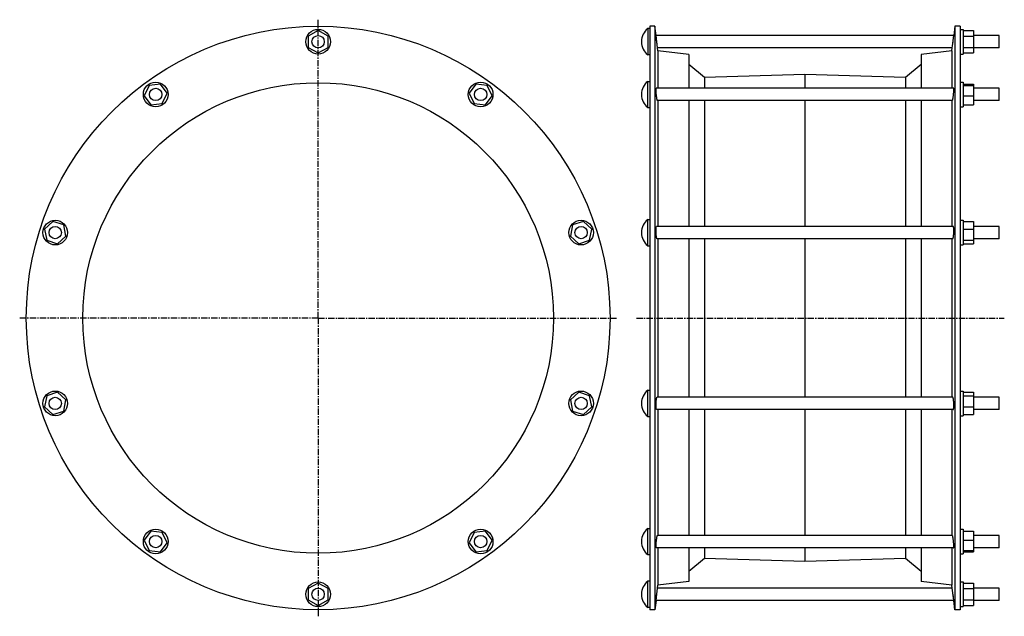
# Model space of a CAD drawing. Header units: millimetres. Extents: x -417 to 541, y -60 to 521.
import ezdxf

# ---------------------------------------------------------------- set-up
doc = ezdxf.new("R2010")
doc.units = ezdxf.units.MM
doc.header["$LTSCALE"] = 16.335
doc.linetypes.add('CENTER', pattern=[0.6, 0.375, -0.075, 0.075, -0.075])
doc.layers.get('0').update_dxf_attribs({"linetype": 'CONTINUOUS'})
doc.layers.add('AXES', color=7, linetype='CONTINUOUS')
doc.layers.add('SURFS', color=7, linetype='CONTINUOUS')

msp = doc.modelspace()

# ---------------------------------------------------------------- linework, layer by layer
at = {"color": 7, "linetype": 'Continuous'}
for p, q in [((-126.62, 510.1), (-136.26, 504.74)), ((-116.98, 504.74), (-126.62, 510.1)), ((498.01, 511.23), (501.01, 511.23)), ((501.01, 511.23), (501.01, 487.23)), ((501.01, 510.1), (511.01, 510.1)), ((511.01, 510.1), (511.01, 488.36)), ((-136.26, 504.74), (-136.26, 493.72)), ((-116.98, 493.72), (-116.98, 504.74)), ((501.01, 504.74), (511.01, 504.74)), ((-136.26, 493.72), (-126.62, 488.36)), ((-126.62, 488.36), (-116.98, 493.72)), ((501.01, 493.72), (511.01, 493.72)), ((498.01, 487.23), (501.01, 487.23)), ((501.01, 488.36), (511.01, 488.36)), ((-291.12, 456.65), (-295.77, 446.65)), ((-280.18, 457.98), (-291.12, 456.65)), ((-273.7, 449.06), (-280.18, 457.98)), ((26.94, 457.98), (20.46, 449.06)), ((37.88, 456.65), (26.94, 457.98)), ((42.53, 446.65), (37.88, 456.65)), ((498.01, 459.86), (501.01, 459.86)), ((501.01, 459.86), (501.01, 435.86)), ((501.01, 457.98), (511.01, 457.98)), ((501.01, 456.65), (511.01, 456.65)), ((511.01, 457.98), (511.01, 437.73)), ((-295.77, 446.65), (-289.29, 437.73)), ((-278.34, 439.06), (-273.7, 449.06)), ((20.46, 449.06), (25.11, 439.06)), ((36.05, 437.73), (42.53, 446.65)), ((501.01, 446.65), (511.01, 446.65)), ((-289.29, 437.73), (-278.34, 439.06)), ((25.11, 439.06), (36.05, 437.73)), ((498.01, 435.86), (501.01, 435.86)), ((501.01, 437.73), (511.01, 437.73)), ((-384.72, 324.22), (-392.79, 316.72)), ((-392.79, 316.72), (-390.67, 305.9)), ((-374.23, 320.82), (-384.72, 324.22)), ((-372.12, 310), (-374.23, 320.82)), ((120.99, 320.82), (118.88, 310)), ((131.48, 324.22), (120.99, 320.82)), ((139.55, 316.72), (131.48, 324.22)), ((137.44, 305.9), (139.55, 316.72)), ((498.01, 325.36), (501.01, 325.36)), ((501.01, 325.36), (501.01, 301.36)), ((501.01, 324.22), (511.01, 324.22)), ((501.01, 316.72), (511.01, 316.72)), ((511.01, 324.22), (511.01, 302.49)), ((-380.19, 302.49), (-372.12, 310)), ((118.88, 310), (126.95, 302.49)), ((-390.67, 305.9), (-380.19, 302.49)), ((126.95, 302.49), (137.44, 305.9)), ((498.01, 301.36), (501.01, 301.36)), ((501.01, 305.9), (511.01, 305.9)), ((501.01, 302.49), (511.01, 302.49)), ((-390.67, 154.57), (-392.79, 143.75)), ((-380.19, 157.97), (-390.67, 154.57)), ((-372.12, 150.46), (-380.19, 157.97)), ((126.95, 157.97), (118.88, 150.46)), ((137.44, 154.57), (126.95, 157.97)), ((139.55, 143.75), (137.44, 154.57)), ((498.01, 159.11), (501.01, 159.11)), ((501.01, 159.11), (501.01, 135.11)), ((501.01, 157.97), (511.01, 157.97)), ((501.01, 154.57), (511.01, 154.57)), ((511.01, 157.97), (511.01, 136.24)), ((-392.79, 143.75), (-384.72, 136.24)), ((-374.23, 139.64), (-372.12, 150.46)), ((118.88, 150.46), (120.99, 139.64)), ((131.48, 136.24), (139.55, 143.75)), ((501.01, 143.75), (511.01, 143.75)), ((-384.72, 136.24), (-374.23, 139.64)), ((120.99, 139.64), (131.48, 136.24)), ((498.01, 135.11), (501.01, 135.11)), ((501.01, 136.24), (511.01, 136.24)), ((-289.29, 22.73), (-295.77, 13.81)), ((-278.34, 21.4), (-289.29, 22.73)), ((-273.7, 11.4), (-278.34, 21.4)), ((25.11, 21.4), (20.46, 11.4)), ((36.05, 22.73), (25.11, 21.4)), ((42.53, 13.81), (36.05, 22.73)), ((498.01, 24.61), (501.01, 24.61)), ((501.01, 24.61), (501.01, 0.61)), ((501.01, 22.73), (511.01, 22.73)), ((511.01, 22.73), (511.01, 2.48)), ((-295.77, 13.81), (-291.12, 3.81)), ((-280.18, 2.48), (-273.7, 11.4)), ((20.46, 11.4), (26.94, 2.48)), ((37.88, 3.81), (42.53, 13.81)), ((501.01, 13.81), (511.01, 13.81)), ((-291.12, 3.81), (-280.18, 2.48)), ((26.94, 2.48), (37.88, 3.81)), ((498.01, 0.61), (501.01, 0.61)), ((501.01, 3.81), (511.01, 3.81)), ((501.01, 2.48), (511.01, 2.48)), ((-126.62, -27.9), (-136.26, -33.26)), ((-116.98, -33.26), (-126.62, -27.9)), ((498.01, -26.77), (501.01, -26.77)), ((501.01, -26.77), (501.01, -50.77)), ((501.01, -27.9), (511.01, -27.9)), ((511.01, -27.9), (511.01, -49.64)), ((-136.26, -33.26), (-136.26, -44.28)), ((-116.98, -44.28), (-116.98, -33.26)), ((501.01, -33.26), (511.01, -33.26)), ((-136.26, -44.28), (-126.62, -49.64)), ((-126.62, -49.64), (-116.98, -44.28)), ((501.01, -44.28), (511.01, -44.28)), ((498.01, -50.77), (501.01, -50.77)), ((501.01, -49.64), (511.01, -49.64))]:
    msp.add_line(p, q, dxfattribs=at)
for centre in [(-126.62, 499.23), (-284.73, 447.86), (31.49, 447.86), (-382.45, 313.36), (129.21, 313.36), (-382.45, 147.11), (129.21, 147.11), (-284.73, 12.61), (31.49, 12.61), (-126.62, -38.77)]:
    msp.add_circle(centre, 12, dxfattribs=at)
at = {"layer": 'AXES', "color": 7, "linetype": 'CENTER'}
for p, q in [((-126.62, 230.23), (-126.62, 520.65)), ((-126.62, 230.23), (-417.04, 230.23)), ((-126.62, 230.23), (-126.62, -60.19)), ((-126.62, 230.23), (163.8, 230.23)), ((183.01, 230.23), (541.01, 230.23))]:
    msp.add_line(p, q, dxfattribs=at)
at = {"layer": 'AXES', "color": 7, "linetype": 'Continuous'}
for p, q in [((194.01, 511.98), (194.01, 486.48)), ((196.01, 511.98), (194.01, 511.98)), ((202.15, 505.19), (201.01, 514.23)), ((493.01, 514.23), (491.88, 505.23)), ((188.01, 499.49), (188.01, 498.97)), ((202.89, 499.23), (202.14, 505.23)), ((491.88, 505.23), (202.14, 505.23)), ((203.16, 497.09), (202.71, 500.67)), ((203.66, 493.23), (202.89, 499.23)), ((490.36, 493.23), (491.13, 499.23)), ((490.62, 495.24), (491.88, 505.23)), ((536.01, 505.23), (511.01, 505.23)), ((536.01, 493.23), (536.01, 505.23)), ((203.33, 495.81), (203.25, 496.43)), ((204.01, 490.43), (203.66, 493.23)), ((490.36, 493.23), (203.66, 493.23)), ((490.01, 490.43), (490.37, 493.27)), ((536.01, 493.23), (511.01, 493.23)), ((196.01, 486.48), (194.01, 486.48)), ((194.01, 435.11), (194.01, 460.61)), ((194.01, 460.61), (196.01, 460.61)), ((491.73, 453.86), (202.29, 453.86)), ((536.01, 453.86), (511.01, 453.86)), ((536.01, 441.86), (536.01, 453.86)), ((188.01, 448.11), (188.01, 447.6)), ((490.51, 441.86), (203.51, 441.86)), ((536.01, 441.86), (511.01, 441.86)), ((194.01, 435.11), (196.01, 435.11)), ((194.01, 300.61), (194.01, 326.11)), ((194.01, 326.11), (196.01, 326.11)), ((491.36, 319.36), (202.66, 319.36)), ((536.01, 319.36), (511.01, 319.36)), ((536.01, 307.36), (536.01, 319.36)), ((188.01, 313.61), (188.01, 313.1)), ((490.89, 307.36), (203.13, 307.36)), ((536.01, 307.36), (511.01, 307.36)), ((194.01, 300.61), (196.01, 300.61)), ((194.01, 134.36), (194.01, 159.86)), ((194.01, 159.86), (196.01, 159.86)), ((188.01, 147.36), (188.01, 146.85)), ((490.89, 153.11), (203.13, 153.11)), ((536.01, 153.11), (511.01, 153.11)), ((536.01, 141.11), (536.01, 153.11)), ((194.01, 134.36), (196.01, 134.36)), ((491.36, 141.11), (202.66, 141.11)), ((536.01, 141.11), (511.01, 141.11)), ((194.01, 25.36), (196.01, 25.36)), ((194.01, -0.14), (194.01, 25.36)), ((188.01, 12.86), (188.01, 12.35)), ((490.51, 18.61), (203.51, 18.61)), ((536.01, 18.61), (511.01, 18.61)), ((536.01, 6.61), (536.01, 18.61)), ((491.73, 6.61), (202.29, 6.61)), ((536.01, 6.61), (511.01, 6.61)), ((194.01, -0.14), (196.01, -0.14)), ((196.01, -26.02), (194.01, -26.02)), ((194.01, -51.52), (194.01, -26.02)), ((202.62, -40.91), (203.07, -37.33)), ((202.89, -38.77), (203.66, -32.77)), ((203.25, -35.97), (203.33, -35.35)), ((203.65, -32.81), (204.01, -29.97)), ((490.36, -32.77), (203.66, -32.77)), ((490.36, -32.77), (490.01, -29.97)), ((491.56, -42.19), (490.36, -32.77)), ((536.01, -32.77), (511.01, -32.77)), ((536.01, -44.77), (536.01, -32.77)), ((188.01, -38.51), (188.01, -39.03)), ((202.14, -44.77), (201.01, -53.77)), ((202.14, -44.77), (202.89, -38.77)), ((491.88, -44.77), (202.14, -44.77)), ((491.88, -44.77), (491.13, -38.77)), ((493.01, -53.77), (491.87, -44.73)), ((536.01, -44.77), (511.01, -44.77)), ((196.01, -51.52), (194.01, -51.52))]:
    msp.add_line(p, q, dxfattribs=at)
for centre in [(-126.62, 499.23), (-284.73, 447.86), (31.49, 447.86), (-382.45, 313.36), (129.21, 313.36), (-382.45, 147.11), (129.21, 147.11), (-284.73, 12.61), (31.49, 12.61), (-126.62, -38.77)]:
    msp.add_circle(centre, 6, dxfattribs=at)
for centre, start, end in [((204.01, 499.49), 128.67262, 180), ((204.01, 498.97), 180, 231.32738), ((204.01, 448.11), 128.67262, 180), ((204.01, 447.6), 180, 231.32738), ((204.01, 313.61), 128.67262, 180), ((204.01, 313.1), 180, 231.32738), ((204.01, 147.36), 128.67262, 180), ((204.01, 146.85), 180, 231.32738), ((204.01, 12.86), 128.67262, 180), ((204.01, 12.35), 180, 231.32738), ((204.01, -38.51), 128.67262, 180), ((204.01, -39.03), 180, 231.32738)]:
    msp.add_arc(centre, 16, start, end, dxfattribs=at)
for points, knots in [([(202.89, 444.33), (202.82, 444.81), (202.68, 445.82), (202.49, 447.38), (202.34, 448.98), (202.24, 450.28), (202.19, 451.25), (202.16, 451.9), (202.14, 452.46), (202.14, 452.88), (202.15, 453.16), (202.16, 453.34), (202.17, 453.5), (202.19, 453.62), (202.21, 453.72), (202.22, 453.79), (202.24, 453.82), (202.26, 453.85), (202.28, 453.86), (202.29, 453.86)], [0, 0, 0, 0, 0.151823, 0.31965, 0.491203, 0.65373, 0.727728, 0.794962, 0.854148, 0.904169, 0.925447, 0.944109, 0.960079, 0.973304, 0.983763, 0.991489, 0.994376, 0.996677, 1, 1, 1, 1]), ([(491.13, 444.33), (491.2, 444.81), (491.34, 445.82), (491.53, 447.38), (491.68, 448.98), (491.78, 450.28), (491.83, 451.25), (491.86, 451.9), (491.88, 452.46), (491.88, 452.88), (491.87, 453.16), (491.86, 453.34), (491.85, 453.5), (491.83, 453.62), (491.81, 453.72), (491.8, 453.79), (491.78, 453.82), (491.76, 453.85), (491.74, 453.86), (491.73, 453.86)], [0, 0, 0, 0, 0.151823, 0.31965, 0.491203, 0.65373, 0.727728, 0.794962, 0.854148, 0.904169, 0.925447, 0.944109, 0.960079, 0.973304, 0.983763, 0.991489, 0.994376, 0.996677, 1, 1, 1, 1]), ([(203.51, 441.86), (203.5, 441.86), (203.48, 441.87), (203.45, 441.9), (203.42, 441.96), (203.38, 442.03), (203.35, 442.12), (203.3, 442.28), (203.23, 442.54), (203.15, 442.89), (203.06, 443.32), (202.98, 443.8), (202.92, 444.15), (202.89, 444.33)], [0, 0, 0, 0, 0.011531, 0.02833, 0.052011, 0.083063, 0.12162, 0.167662, 0.28177, 0.424093, 0.592789, 0.785621, 1, 1, 1, 1]), ([(490.51, 441.86), (490.52, 441.86), (490.54, 441.87), (490.57, 441.9), (490.6, 441.96), (490.64, 442.03), (490.67, 442.12), (490.72, 442.28), (490.79, 442.54), (490.87, 442.89), (490.96, 443.32), (491.04, 443.8), (491.1, 444.15), (491.13, 444.33)], [0, 0, 0, 0, 0.011531, 0.02833, 0.052011, 0.083063, 0.12162, 0.167662, 0.28177, 0.424093, 0.592789, 0.785621, 1, 1, 1, 1]), ([(202.89, 307.65), (202.87, 307.71), (202.82, 307.85), (202.73, 308.18), (202.62, 308.69), (202.5, 309.4), (202.4, 310.24), (202.31, 311.18), (202.21, 312.54), (202.15, 313.93), (202.14, 315.3), (202.15, 316.26), (202.19, 317.13), (202.24, 317.78), (202.29, 318.24), (202.33, 318.52), (202.37, 318.77), (202.42, 318.97), (202.47, 319.14), (202.52, 319.24), (202.56, 319.3), (202.59, 319.33), (202.63, 319.35), (202.65, 319.36), (202.66, 319.36)], [0, 0, 0, 0, 0.01655, 0.036513, 0.086242, 0.147962, 0.219939, 0.300061, 0.385917, 0.564156, 0.650988, 0.732637, 0.806565, 0.870515, 0.898149, 0.922623, 0.943782, 0.961515, 0.975774, 0.986613, 0.990836, 0.994356, 0.997327, 1, 1, 1, 1]), ([(491.13, 307.65), (491.15, 307.71), (491.2, 307.85), (491.29, 308.18), (491.4, 308.69), (491.52, 309.4), (491.62, 310.24), (491.71, 311.18), (491.81, 312.54), (491.87, 313.93), (491.88, 315.3), (491.87, 316.26), (491.83, 317.13), (491.78, 317.78), (491.73, 318.24), (491.69, 318.52), (491.65, 318.77), (491.6, 318.97), (491.55, 319.14), (491.5, 319.24), (491.46, 319.3), (491.42, 319.33), (491.39, 319.35), (491.37, 319.36), (491.36, 319.36)], [0, 0, 0, 0, 0.01655, 0.036513, 0.086242, 0.147962, 0.219939, 0.300061, 0.385917, 0.564156, 0.650988, 0.732637, 0.806565, 0.870515, 0.898149, 0.922623, 0.943782, 0.961515, 0.975774, 0.986613, 0.990836, 0.994356, 0.997327, 1, 1, 1, 1]), ([(203.13, 307.36), (203.08, 307.36), (203.01, 307.42), (202.94, 307.53), (202.91, 307.61), (202.89, 307.65)], [0, 0, 0, 0, 0.354653, 0.636515, 1, 1, 1, 1]), ([(490.89, 307.36), (490.94, 307.36), (491.01, 307.42), (491.07, 307.53), (491.11, 307.61), (491.13, 307.65)], [0, 0, 0, 0, 0.354653, 0.636515, 1, 1, 1, 1]), ([(202.66, 141.11), (202.65, 141.11), (202.63, 141.11), (202.59, 141.13), (202.56, 141.16), (202.52, 141.22), (202.47, 141.33), (202.42, 141.49), (202.37, 141.69), (202.33, 141.94), (202.29, 142.23), (202.24, 142.68), (202.19, 143.34), (202.15, 144.2), (202.14, 145.16), (202.15, 146.54), (202.21, 147.92), (202.31, 149.28), (202.4, 150.22), (202.5, 151.06), (202.62, 151.78), (202.73, 152.29), (202.82, 152.61), (202.87, 152.75), (202.89, 152.81)], [0, 0, 0, 0, 0.002673, 0.005644, 0.009165, 0.013387, 0.024226, 0.038485, 0.056218, 0.077377, 0.101852, 0.129485, 0.193436, 0.267364, 0.349013, 0.435845, 0.614084, 0.69994, 0.780062, 0.852039, 0.913758, 0.963487, 0.98345, 1, 1, 1, 1]), ([(202.89, 152.81), (202.91, 152.86), (202.94, 152.93), (203.01, 153.04), (203.08, 153.11), (203.13, 153.11)], [0, 0, 0, 0, 0.363485, 0.645347, 1, 1, 1, 1]), ([(491.13, 152.81), (491.11, 152.86), (491.07, 152.93), (491.01, 153.04), (490.94, 153.11), (490.89, 153.11)], [0, 0, 0, 0, 0.363485, 0.645347, 1, 1, 1, 1]), ([(491.36, 141.11), (491.37, 141.11), (491.39, 141.11), (491.42, 141.13), (491.46, 141.16), (491.5, 141.22), (491.55, 141.33), (491.6, 141.49), (491.65, 141.69), (491.69, 141.94), (491.73, 142.23), (491.78, 142.68), (491.83, 143.34), (491.87, 144.2), (491.88, 145.16), (491.87, 146.54), (491.81, 147.92), (491.71, 149.28), (491.62, 150.22), (491.52, 151.06), (491.4, 151.78), (491.29, 152.29), (491.2, 152.61), (491.15, 152.75), (491.13, 152.81)], [0, 0, 0, 0, 0.002673, 0.005644, 0.009165, 0.013387, 0.024226, 0.038485, 0.056218, 0.077377, 0.101852, 0.129485, 0.193436, 0.267364, 0.349013, 0.435845, 0.614084, 0.69994, 0.780062, 0.852039, 0.913758, 0.963487, 0.98345, 1, 1, 1, 1]), ([(202.29, 6.61), (202.28, 6.61), (202.26, 6.62), (202.24, 6.64), (202.22, 6.68), (202.21, 6.74), (202.19, 6.84), (202.17, 6.97), (202.16, 7.12), (202.15, 7.3), (202.14, 7.58), (202.14, 8), (202.16, 8.57), (202.19, 9.21), (202.24, 10.18), (202.34, 11.48), (202.49, 13.08), (202.68, 14.64), (202.82, 15.65), (202.89, 16.13)], [0, 0, 0, 0, 0.003323, 0.005624, 0.008511, 0.016237, 0.026696, 0.039921, 0.055891, 0.074553, 0.095832, 0.145852, 0.205039, 0.272273, 0.346271, 0.508798, 0.68035, 0.848177, 1, 1, 1, 1]), ([(202.89, 16.13), (202.92, 16.31), (202.98, 16.66), (203.06, 17.15), (203.15, 17.57), (203.23, 17.93), (203.3, 18.18), (203.35, 18.34), (203.38, 18.43), (203.42, 18.51), (203.45, 18.56), (203.48, 18.59), (203.5, 18.61), (203.51, 18.61)], [0, 0, 0, 0, 0.214379, 0.40721, 0.575907, 0.71823, 0.832337, 0.87838, 0.916937, 0.947989, 0.97167, 0.988469, 1, 1, 1, 1]), ([(491.13, 16.13), (491.1, 16.31), (491.04, 16.66), (490.96, 17.15), (490.87, 17.57), (490.79, 17.93), (490.72, 18.18), (490.67, 18.34), (490.64, 18.43), (490.6, 18.51), (490.57, 18.56), (490.54, 18.59), (490.52, 18.61), (490.51, 18.61)], [0, 0, 0, 0, 0.214379, 0.40721, 0.575907, 0.71823, 0.832337, 0.87838, 0.916937, 0.947989, 0.97167, 0.988469, 1, 1, 1, 1]), ([(491.73, 6.61), (491.74, 6.61), (491.76, 6.62), (491.78, 6.64), (491.8, 6.68), (491.81, 6.74), (491.83, 6.84), (491.85, 6.97), (491.86, 7.12), (491.87, 7.3), (491.88, 7.58), (491.88, 8), (491.86, 8.57), (491.83, 9.21), (491.78, 10.18), (491.68, 11.48), (491.53, 13.08), (491.34, 14.64), (491.2, 15.65), (491.13, 16.13)], [0, 0, 0, 0, 0.003323, 0.005624, 0.008511, 0.016237, 0.026696, 0.039921, 0.055891, 0.074553, 0.095832, 0.145852, 0.205039, 0.272273, 0.346271, 0.508798, 0.68035, 0.848177, 1, 1, 1, 1])]:
    msp.add_open_spline(points, degree=3, knots=knots, dxfattribs=at)
at = {"layer": 'SURFS', "color": 7, "linetype": 'Continuous'}
for p, q in [((196.01, 514.23), (196.01, -53.77)), ((201.01, 514.23), (196.01, 514.23)), ((201.01, 514.23), (201.01, -53.77)), ((493.01, 514.23), (493.01, -53.77)), ((498.01, 514.23), (493.01, 514.23)), ((498.01, 514.23), (498.01, -53.77)), ((204.01, 490.43), (204.01, 453.86)), ((234.01, 486.73), (204.01, 490.43)), ((490.01, 490.43), (460.01, 486.73)), ((490.01, 490.43), (490.01, 453.86)), ((234.01, 486.73), (234.01, 453.86)), ((460.01, 486.73), (460.01, 453.86)), ((249.15, 464.33), (234.01, 477.03)), ((460.01, 477.03), (444.87, 464.33)), ((347.01, 467.33), (249.15, 464.33)), ((249.15, 464.33), (249.15, 453.86)), ((347.01, 467.33), (347.01, 453.86)), ((444.87, 464.33), (347.01, 467.33)), ((444.87, 464.33), (444.87, 453.86)), ((204.01, 441.86), (204.01, 319.36)), ((234.01, 441.86), (234.01, 319.36)), ((249.15, 441.86), (249.15, 319.36)), ((347.01, 441.86), (347.01, 319.36)), ((444.87, 441.86), (444.87, 319.36)), ((460.01, 441.86), (460.01, 319.36)), ((490.01, 441.86), (490.01, 319.36)), ((204.01, 307.36), (204.01, 153.11)), ((234.01, 307.36), (234.01, 153.11)), ((249.15, 307.36), (249.15, 153.11)), ((347.01, 307.36), (347.01, 153.11)), ((444.87, 307.36), (444.87, 153.11)), ((460.01, 307.36), (460.01, 153.11)), ((490.01, 307.36), (490.01, 153.11)), ((204.01, 141.11), (204.01, 18.61)), ((234.01, 141.11), (234.01, 18.61)), ((249.15, 141.11), (249.15, 18.61)), ((347.01, 141.11), (347.01, 18.61)), ((444.87, 141.11), (444.87, 18.61)), ((460.01, 141.11), (460.01, 18.61)), ((490.01, 141.11), (490.01, 18.61)), ((204.01, 6.61), (204.01, -29.97)), ((234.01, 6.61), (234.01, -26.27)), ((249.15, 6.61), (249.15, -3.87)), ((347.01, 6.61), (347.01, -6.87)), ((444.87, 6.61), (444.87, -3.87)), ((460.01, 6.61), (460.01, -26.27)), ((490.01, 6.61), (490.01, -29.97)), ((249.15, -3.87), (234.01, -16.57)), ((347.01, -6.87), (249.15, -3.87)), ((444.87, -3.87), (347.01, -6.87)), ((460.01, -16.57), (444.87, -3.87)), ((234.01, -26.27), (204.01, -29.97)), ((490.01, -29.97), (460.01, -26.27)), ((201.01, -53.77), (196.01, -53.77)), ((498.01, -53.77), (493.01, -53.77))]:
    msp.add_line(p, q, dxfattribs=at)
for radius in [284, 229]:
    msp.add_circle((-126.62, 230.23), radius, dxfattribs=at)

doc.saveas('drawing.dxf')
